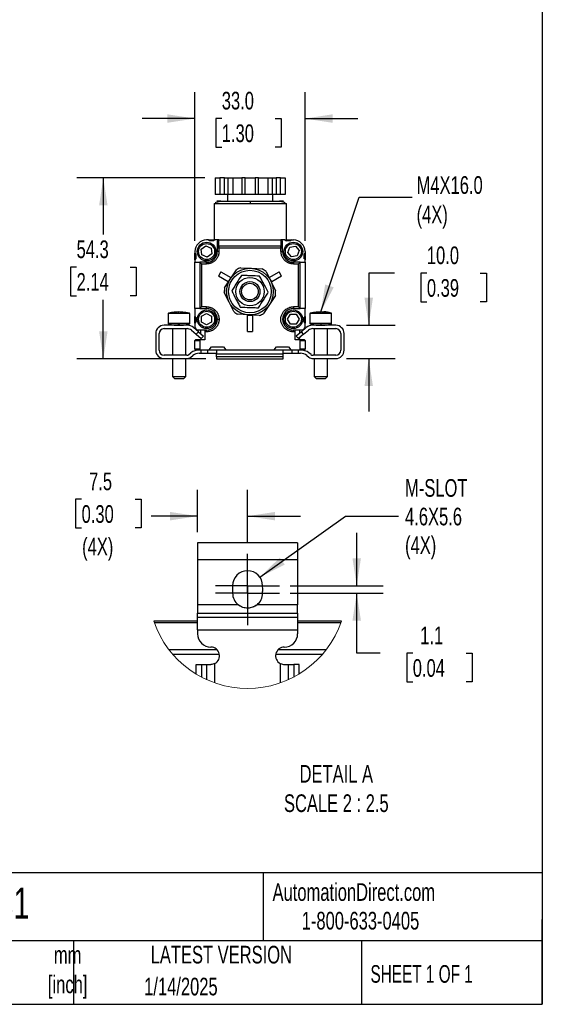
# Model space of a CAD drawing. Header units: millimetres. Extents: x 16 to 683, y 16 to 524.
# Tile 3 of 5: x 526 to 683, y 16 to 311. Entities that reach past the tile are written whole.
import ezdxf

# ---------------------------------------------------------------- set-up
doc = ezdxf.new("R2010")
doc.units = ezdxf.units.MM
doc.header["$LTSCALE"] = 2.5
doc.linetypes.add('CENTERX2', pattern=[20.32, 12.7, -2.54, 2.54, -2.54])
doc.layers.add('CENTER', color=40, linetype='CENTERX2')
doc.layers.add('DIMENSIONS', color=140, linetype='Continuous', lineweight=25)
doc.layers.add('TEXT', color=140, linetype='Continuous', lineweight=25)
doc.styles.add('SLDTEXTSTYLE0', font='TXT', dxfattribs={"width": 0.7})
doc.styles.add('SLDTEXTSTYLE1', font='TXT', dxfattribs={"width": 0.65})
doc.dimstyles.new('SLDDIMSTYLE0', dxfattribs={"dimtxt": 5.39502, "dimasz": 8.255, "dimexe": 0, "dimexo": 0.0625, "dimgap": 1.348755, "dimtad": 0, "dimtih": 1, "dimtoh": 1, "dimrnd": 1e-09, "dimzin": 12, "dimdsep": 46, "dimtxsty": 'SLDTEXTSTYLE0', "dimsah": 1, "dimcen": 0.09, "dimadec": 0, "dimazin": 3, "dimtfac": 1, "dimtofl": 0, "dimtmove": 0, "dimatfit": 3, "dimfxl": 0, "dimfrac": 2, "dimtolj": 1, "dimtzin": 12, "dimarcsym": 0})
doc.dimstyles.new('SLDDIMSTYLE3', dxfattribs={"dimtxt": 5.39502, "dimasz": 8.255, "dimexe": 0, "dimexo": 0.0625, "dimgap": 1.348755, "dimtad": 0, "dimtih": 1, "dimtoh": 1, "dimrnd": 1e-09, "dimzin": 4, "dimdsep": 46, "dimtxsty": 'SLDTEXTSTYLE0', "dimsah": 1, "dimcen": 0.09, "dimadec": 0, "dimazin": 1, "dimtfac": 1, "dimtmove": 0, "dimatfit": 0, "dimfxl": 0, "dimfrac": 2, "dimtolj": 1, "dimtzin": 12, "dimarcsym": 0})
doc.dimstyles.new('SLDDIMSTYLE4', dxfattribs={"dimtxt": 0.18, "dimasz": 8.255, "dimexe": 0, "dimexo": 0.0625, "dimgap": 0, "dimtad": 0, "dimtih": 1, "dimtoh": 1, "dimdec": 0, "dimrnd": 1e-09, "dimzin": 0, "dimdsep": 46, "dimtxsty": 'Standard', "dimsah": 1, "dimcen": 0.09, "dimadec": 0, "dimazin": 0, "dimtfac": 8.255, "dimtdec": 0, "dimtofl": 0, "dimtmove": 0, "dimatfit": 3, "dimfxl": 0, "dimfrac": 2, "dimtolj": 1, "dimtzin": 0, "dimarcsym": 0})
doc.dimstyles.new('SLDDIMSTYLE6', dxfattribs={"dimtxt": 5.39502, "dimasz": 8.255, "dimexe": 0, "dimexo": 0.0625, "dimgap": 1.348755, "dimtad": 0, "dimtih": 1, "dimtoh": 1, "dimlfac": 0.5, "dimrnd": 1e-09, "dimzin": 12, "dimdsep": 46, "dimtxsty": 'SLDTEXTSTYLE0', "dimsah": 1, "dimcen": 0.09, "dimadec": 0, "dimazin": 3, "dimtfac": 1, "dimtmove": 0, "dimatfit": 0, "dimfxl": 0, "dimfrac": 2, "dimtolj": 1, "dimtzin": 12, "dimarcsym": 0})
doc.dimstyles.new('SLDDIMSTYLE7', dxfattribs={"dimtxt": 5.39502, "dimasz": 8.255, "dimexe": 0, "dimexo": 0.0625, "dimgap": 1.348755, "dimtad": 0, "dimtih": 1, "dimtoh": 1, "dimlfac": 0.5, "dimrnd": 1e-09, "dimzin": 12, "dimdsep": 46, "dimtxsty": 'SLDTEXTSTYLE0', "dimsah": 1, "dimcen": 0, "dimadec": 0, "dimazin": 3, "dimtfac": 1, "dimtofl": 0, "dimtmove": 0, "dimatfit": 3, "dimfxl": 0, "dimfrac": 2, "dimtolj": 1, "dimtzin": 12, "dimarcsym": 0})

# ---------------------------------------------------------------- blocks, each defined once
blk = doc.blocks.new('_D_5')
at = {"layer": 'DIMENSIONS'}
for p, q in [((638.28, 235.07), (630.57, 235.07)), ((630.57, 235.07), (630.57, 219.47)), ((648.01, 235.07), (646.2, 235.07)), ((646.2, 235.07), (646.2, 226.5)), ((664.04, 235.07), (665.85, 235.07)), ((665.85, 235.07), (665.85, 226.5)), ((646.2, 226.5), (648.01, 226.5)), ((665.85, 226.5), (664.04, 226.5)), ((623.86, 219.47), (638.51, 219.47)), ((623.86, 209.47), (638.51, 209.47)), ((630.57, 209.47), (630.57, 193.6))]:
    blk.add_line(p, q, dxfattribs=at)
for points in [[(630.57, 219.47), (631.84, 227.73), (629.3, 227.73)], [(630.57, 209.47), (629.3, 201.22), (631.84, 201.22)]]:
    blk.add_solid(points, dxfattribs=at)
at = {"layer": 'DIMENSIONS', "char_height": 5.292, "attachment_point": 1, "style": 'SLDTEXTSTYLE0'}
for s, insert in [('10.0', (648.01, 243.1)), ('0.39', (648.01, 233.32))]:
    blk.add_mtext(s, dxfattribs=dict(at, insert=insert))
blk = doc.blocks.new('_D_6')
at = {"layer": 'DIMENSIONS'}
for p, q in [((578.47, 244.75), (578.47, 289.39)), ((611.47, 244.75), (611.47, 289.39)), ((578.47, 281.46), (562.59, 281.46)), ((586.51, 281.46), (584.7, 281.46)), ((584.7, 281.46), (584.7, 272.88)), ((602.54, 281.46), (604.35, 281.46)), ((604.35, 281.46), (604.35, 272.88)), ((611.47, 281.46), (627.34, 281.46)), ((584.7, 272.88), (586.51, 272.88)), ((604.35, 272.88), (602.54, 272.88))]:
    blk.add_line(p, q, dxfattribs=at)
for points in [[(578.47, 281.46), (570.21, 282.73), (570.21, 280.19)], [(611.47, 281.46), (619.72, 280.19), (619.72, 282.73)]]:
    blk.add_solid(points, dxfattribs=at)
at = {"layer": 'DIMENSIONS', "char_height": 5.292, "attachment_point": 1, "style": 'SLDTEXTSTYLE0'}
for s, insert in [('33.0', (586.51, 289.48)), ('1.30', (586.51, 279.7))]:
    blk.add_mtext(s, dxfattribs=dict(at, insert=insert))
blk = doc.blocks.new('_D_7')
at = {"layer": 'DIMENSIONS'}
for p, q in [((581.39, 263.67), (543.05, 263.67)), ((550.99, 263.67), (550.99, 246.66)), ((542.97, 236.88), (541.16, 236.88)), ((541.16, 236.88), (541.16, 228.31)), ((559, 236.88), (560.81, 236.88)), ((560.81, 236.88), (560.81, 228.31)), ((541.16, 228.31), (542.97, 228.31)), ((560.81, 228.31), (559, 228.31)), ((550.99, 209.4), (550.99, 227.1)), ((581.76, 209.4), (543.05, 209.4))]:
    blk.add_line(p, q, dxfattribs=at)
for points in [[(550.99, 263.67), (549.72, 255.41), (552.26, 255.41)], [(550.99, 209.4), (552.26, 217.66), (549.72, 217.66)]]:
    blk.add_solid(points, dxfattribs=at)
at = {"layer": 'DIMENSIONS', "char_height": 5.292, "attachment_point": 1, "style": 'SLDTEXTSTYLE0'}
for s, insert in [('54.3', (542.97, 244.91)), ('2.14', (542.97, 235.13))]:
    blk.add_mtext(s, dxfattribs=dict(at, insert=insert))
blk = doc.blocks.new('_D_17')
at = {"layer": 'DIMENSIONS'}
for p, q in [((626.97, 141.37), (626.97, 157.24)), ((607, 141.37), (634.91, 141.37)), ((607, 139.17), (634.91, 139.17)), ((626.97, 121.12), (626.97, 139.17)), ((634.05, 121.12), (626.97, 121.12)), ((643.78, 121.12), (641.97, 121.12)), ((641.97, 121.12), (641.97, 112.55)), ((659.81, 121.12), (661.62, 121.12)), ((661.62, 121.12), (661.62, 112.55)), ((641.97, 112.55), (643.78, 112.55)), ((661.62, 112.55), (659.81, 112.55))]:
    blk.add_line(p, q, dxfattribs=at)
for points in [[(626.97, 141.37), (628.24, 149.62), (625.7, 149.62)], [(626.97, 139.17), (625.7, 130.91), (628.24, 130.91)]]:
    blk.add_solid(points, dxfattribs=at)
at = {"layer": 'DIMENSIONS', "char_height": 5.292, "attachment_point": 1, "style": 'SLDTEXTSTYLE0'}
for s, insert in [('1.1', (646.02, 129.15)), ('0.04', (643.78, 119.37))]:
    blk.add_mtext(s, dxfattribs=dict(at, insert=insert))
blk = doc.blocks.new('_D_18')
at = {"layer": 'DIMENSIONS'}
for p, q in [((597.92, 143.98), (623.61, 162.24)), ((623.61, 162.24), (639.48, 162.24))]:
    blk.add_line(p, q, dxfattribs=at)
blk.add_solid([(597.92, 143.98), (605.38, 147.72), (603.91, 149.79)], dxfattribs=at)
at = {"layer": 'DIMENSIONS', "char_height": 5.292, "attachment_point": 1, "style": 'SLDTEXTSTYLE0'}
for s, insert in [('M-SLOT', (641.47, 173.35)), ('4.6X5.6', (641.47, 164.78)), ('(4X)', (641.47, 156.2))]:
    blk.add_mtext(s, dxfattribs=dict(at, insert=insert))
blk = doc.blocks.new('_D_19')
at = {"layer": 'DIMENSIONS'}
for p, q in [((579.25, 157.44), (579.25, 170.18)), ((594.25, 154.12), (594.25, 170.18)), ((544.48, 167.29), (542.67, 167.29)), ((542.67, 167.29), (542.67, 158.71)), ((560.51, 167.29), (562.32, 167.29)), ((562.32, 167.29), (562.32, 158.71)), ((579.25, 162.24), (565.34, 162.24)), ((594.25, 162.24), (610.12, 162.24)), ((542.67, 158.71), (544.48, 158.71)), ((562.32, 158.71), (560.51, 158.71))]:
    blk.add_line(p, q, dxfattribs=at)
for points in [[(579.25, 162.24), (570.99, 163.51), (570.99, 160.97)], [(594.25, 162.24), (602.5, 160.97), (602.5, 163.51)]]:
    blk.add_solid(points, dxfattribs=at)
at = {"layer": 'DIMENSIONS', "char_height": 5.292, "attachment_point": 1, "style": 'SLDTEXTSTYLE0'}
for s, insert in [('7.5', (546.72, 175.32)), ('0.30', (544.48, 165.53)), ('(4X)', (544.63, 155.75))]:
    blk.add_mtext(s, dxfattribs=dict(at, insert=insert))
blk = doc.blocks.new('SW_CENTERMARKSYMBOL_8')
at = {"layer": 'CENTER', "color": 0}
for p, q in [((0, 5.08), (0, 9.58)), ((0, 0), (0, 5.08)), ((-5.08, 0), (-9.58, 0)), ((0, 0), (-5.08, 0)), ((0, 0), (0, -5.08)), ((0, 0), (5.08, 0)), ((5.08, 0), (9.58, 0)), ((0, -5.08), (0, -9.58))]:
    blk.add_line(p, q, dxfattribs=at)
blk = doc.blocks.new('SW_CENTERMARKSYMBOL_9')
at = {"layer": 'CENTER', "color": 0}
for p, q in [((0, 5.08), (0, 9.58)), ((0, 0), (0, 5.08)), ((-5.08, 0), (-9.58, 0)), ((0, 0), (-5.08, 0)), ((0, 0), (0, -5.08)), ((0, 0), (5.08, 0)), ((5.08, 0), (9.58, 0)), ((0, -5.08), (0, -9.58))]:
    blk.add_line(p, q, dxfattribs=at)

msp = doc.modelspace()

# ---------------------------------------------------------------- linework, layer by layer
for p, q in [((584.563, 263.67), (584.563, 258.67)), ((584.563, 263.67), (585.934, 263.67)), ((585.934, 263.67), (585.934, 258.67)), ((587.3, 263.67), (585.934, 263.67)), ((587.3, 258.67), (587.3, 263.67)), ((587.3, 263.67), (588.434, 263.67)), ((588.434, 258.67), (588.434, 263.67)), ((588.434, 263.67), (589.805, 263.67)), ((589.805, 263.67), (589.805, 258.67)), ((589.805, 263.67), (592.547, 263.67)), ((592.547, 263.67), (592.547, 258.67)), ((593.547, 263.67), (592.547, 263.67)), ((593.547, 258.67), (593.547, 263.67)), ((593.547, 263.67), (596.547, 263.67)), ((596.547, 263.67), (596.547, 258.67)), ((597.547, 263.67), (596.547, 263.67)), ((597.547, 258.67), (597.547, 263.67)), ((597.547, 263.67), (600.29, 263.67)), ((600.29, 263.67), (600.29, 258.67)), ((600.29, 263.67), (601.661, 263.67)), ((601.661, 263.67), (601.661, 258.67)), ((601.661, 263.67), (602.795, 263.67)), ((602.795, 263.67), (602.795, 258.67)), ((604.161, 263.67), (602.795, 263.67)), ((604.161, 258.67), (604.161, 263.67)), ((604.161, 263.67), (605.532, 263.67)), ((605.532, 263.67), (605.532, 258.67)), ((585.934, 258.67), (584.563, 258.67)), ((587.3, 258.67), (585.934, 258.67)), ((588.434, 258.67), (587.3, 258.67)), ((588.247, 258.67), (588.247, 256.67)), ((589.805, 258.67), (588.434, 258.67)), ((592.547, 258.67), (589.805, 258.67)), ((593.547, 258.67), (592.547, 258.67)), ((596.547, 258.67), (593.547, 258.67)), ((597.547, 258.67), (596.547, 258.67)), ((600.29, 258.67), (597.547, 258.67)), ((601.661, 258.67), (600.29, 258.67)), ((602.795, 258.67), (601.661, 258.67)), ((601.847, 256.67), (601.847, 258.67)), ((604.161, 258.67), (602.795, 258.67)), ((605.532, 258.67), (604.161, 258.67)), ((584.299, 255.95), (584.197, 255.87)), ((584.197, 255.87), (584.197, 245.07)), ((595.047, 255.87), (584.197, 255.87)), ((605.897, 255.87), (595.047, 255.87)), ((605.897, 255.87), (605.806, 255.942)), ((605.897, 245.07), (605.897, 255.87)), ((582.467, 245.07), (581.967, 245.07)), ((582.867, 244.77), (582.467, 245.07)), ((582.467, 245.07), (584.467, 245.07)), ((584.467, 245.07), (584.067, 244.77)), ((585.667, 245.07), (584.467, 245.07)), ((585.667, 243.154), (585.667, 245.07)), ((585.667, 245.07), (604.267, 245.07)), ((604.267, 245.07), (604.267, 243.154)), ((605.467, 245.07), (604.267, 245.07)), ((605.467, 245.07), (605.867, 244.77)), ((605.467, 245.07), (607.467, 245.07)), ((607.467, 245.07), (607.067, 244.77)), ((607.467, 245.07), (607.967, 245.07)), ((580.359, 242.301), (581.757, 243.323)), ((580.546, 240.579), (580.359, 242.301)), ((581.757, 243.323), (583.342, 242.624)), ((584.128, 244.816), (582.806, 244.816)), ((584.067, 244.77), (582.867, 244.77)), ((583.342, 242.624), (583.529, 240.902)), ((585.167, 244.563), (585.167, 242.66)), ((585.167, 242.562), (585.167, 241.57)), ((585.667, 242.562), (585.167, 242.562)), ((585.667, 243.154), (585.667, 242.562)), ((604.267, 243.154), (585.667, 243.154)), ((585.667, 242.562), (585.667, 241.57)), ((604.267, 242.562), (585.667, 242.562)), ((604.267, 242.562), (604.267, 243.154)), ((604.267, 241.57), (604.267, 242.562)), ((604.767, 242.562), (604.267, 242.562)), ((604.767, 242.66), (604.767, 244.563)), ((604.767, 241.57), (604.767, 242.562)), ((607.128, 244.816), (605.806, 244.816)), ((607.067, 244.77), (605.867, 244.77)), ((606.287, 241.323), (606.907, 242.94)), ((606.907, 242.94), (608.617, 243.212)), ((608.617, 243.212), (609.708, 241.866)), ((578.467, 241.57), (578.467, 241.07)), ((578.467, 241.07), (578.767, 240.67)), ((578.467, 239.07), (578.467, 241.07)), ((578.767, 239.47), (578.467, 239.07)), ((578.721, 240.731), (578.721, 239.409)), ((578.767, 240.67), (578.767, 239.47)), ((582.131, 239.879), (580.546, 240.579)), ((583.529, 240.902), (582.131, 239.879)), ((585.667, 241.57), (585.167, 241.57)), ((604.267, 241.57), (604.767, 241.57)), ((607.377, 239.977), (606.287, 241.323)), ((609.088, 240.249), (607.377, 239.977)), ((609.708, 241.866), (609.088, 240.249)), ((611.167, 240.67), (611.467, 241.07)), ((611.167, 239.47), (611.167, 240.67)), ((611.167, 239.47), (611.467, 239.07)), ((611.213, 239.409), (611.213, 240.731)), ((611.467, 241.57), (611.467, 241.07)), ((611.467, 241.07), (611.467, 239.07)), ((578.467, 239.07), (578.467, 238.37)), ((578.467, 224.509), (578.467, 238.37)), ((578.467, 238.37), (579.905, 238.37)), ((581.967, 238.37), (579.905, 238.37)), ((579.912, 238.366), (580.408, 237.87)), ((579.912, 238.366), (579.912, 224.513)), ((580.408, 237.87), (580.408, 225.009)), ((580.408, 237.87), (581.967, 237.87)), ((581.967, 237.87), (581.967, 238.37)), ((592.173, 236.745), (595.376, 236.558)), ((595.376, 236.558), (598.578, 236.371)), ((607.967, 238.37), (607.967, 237.87)), ((610.03, 238.37), (607.967, 238.37)), ((607.967, 237.87), (609.526, 237.87)), ((609.526, 237.87), (610.022, 238.366)), ((609.526, 225.009), (609.526, 237.87)), ((610.022, 224.513), (610.022, 238.366)), ((610.03, 238.37), (611.467, 238.37)), ((611.467, 238.37), (611.467, 239.07)), ((611.467, 238.37), (611.467, 224.509)), ((586.249, 235.47), (585.499, 234.17)), ((588.444, 232.47), (585.499, 234.17)), ((586.249, 235.47), (589.194, 233.769)), ((587.356, 230.738), (589.12, 233.418)), ((589.194, 233.769), (588.444, 232.47)), ((589.12, 233.418), (590.883, 236.098)), ((599.784, 235.577), (601.223, 232.71)), ((600.74, 233.769), (603.685, 235.47)), ((601.49, 232.47), (600.74, 233.769)), ((604.435, 234.17), (601.49, 232.47)), ((604.435, 234.17), (603.685, 235.47)), ((601.223, 232.71), (602.662, 229.843)), ((588.711, 226.43), (587.272, 229.297)), ((602.578, 228.402), (600.814, 225.722)), ((579.905, 224.509), (578.467, 224.509)), ((578.467, 224.509), (578.467, 222.07)), ((579.905, 224.509), (581.967, 224.509)), ((580.408, 225.009), (579.912, 224.513)), ((581.967, 225.009), (580.408, 225.009)), ((581.967, 224.509), (581.967, 225.009)), ((590.15, 223.563), (588.711, 226.43)), ((600.814, 225.722), (599.051, 223.042)), ((609.526, 225.009), (607.967, 225.009)), ((607.967, 225.009), (607.967, 224.509)), ((607.967, 224.509), (610.03, 224.509)), ((610.022, 224.513), (609.526, 225.009)), ((611.467, 224.509), (610.03, 224.509)), ((611.467, 222.07), (611.467, 224.509)), ((570.437, 222.97), (570.437, 219.97)), ((570.438, 222.97), (570.437, 222.97)), ((573.462, 222.97), (570.438, 222.97)), ((576.918, 222.97), (573.462, 222.97)), ((576.937, 222.97), (576.889, 223.008)), ((576.937, 222.97), (576.918, 222.97)), ((576.937, 219.97), (576.937, 222.97)), ((578.467, 222.07), (578.767, 221.67)), ((578.467, 220.07), (578.467, 222.07)), ((578.721, 221.731), (578.721, 220.409)), ((578.767, 221.67), (578.767, 220.47)), ((580.447, 222.168), (581.946, 223.036)), ((580.448, 220.436), (580.447, 222.168)), ((581.946, 223.036), (583.447, 222.171)), ((583.447, 222.171), (583.448, 220.439)), ((594.558, 222.582), (591.356, 222.769)), ((594.217, 217.57), (594.217, 222.471)), ((594.217, 222.471), (595.717, 222.471)), ((597.761, 222.395), (594.558, 222.582)), ((595.717, 222.471), (595.717, 217.57)), ((606.235, 221.309), (607.101, 222.809)), ((607.101, 222.809), (608.833, 222.809)), ((608.833, 222.809), (609.699, 221.309)), ((611.167, 221.67), (611.467, 222.07)), ((611.167, 220.47), (611.167, 221.67)), ((611.213, 220.409), (611.213, 221.731)), ((611.467, 222.07), (611.467, 220.07)), ((612.937, 222.97), (612.937, 219.97)), ((616.187, 222.97), (612.937, 222.97)), ((619.436, 222.97), (616.187, 222.97)), ((617.738, 223.47), (617.143, 223.47)), ((619.437, 219.97), (619.437, 222.97)), ((576.095, 219.47), (569.187, 219.47)), ((569.187, 218.47), (576.095, 218.47)), ((570.438, 219.97), (570.437, 219.97)), ((573.462, 219.97), (570.438, 219.97)), ((571.687, 218.47), (571.687, 210.47)), ((576.918, 219.97), (573.462, 219.97)), ((573.687, 219.47), (574.152, 219.49)), ((575.687, 210.47), (575.687, 218.47)), ((576.889, 219.932), (576.937, 219.97)), ((576.937, 219.97), (576.918, 219.97)), ((579.485, 217.542), (578.023, 218.768)), ((578.767, 220.47), (578.467, 220.07)), ((578.467, 220.07), (578.467, 219.07)), ((581.949, 219.572), (580.448, 220.436)), ((583.448, 220.439), (581.949, 219.572)), ((607.101, 219.809), (606.235, 221.309)), ((608.833, 219.809), (607.101, 219.809)), ((609.699, 221.309), (608.833, 219.809)), ((611.85, 218.768), (610.389, 217.542)), ((611.467, 220.07), (611.167, 220.47)), ((611.467, 219.07), (611.467, 220.07)), ((616.187, 219.97), (612.937, 219.97)), ((620.687, 219.47), (613.779, 219.47)), ((613.779, 218.47), (620.687, 218.47)), ((614.187, 218.47), (614.187, 210.47)), ((619.436, 219.97), (616.187, 219.97)), ((618.187, 210.47), (618.187, 218.47)), ((566.687, 216.97), (566.687, 211.97)), ((567.687, 211.97), (567.687, 216.97)), ((577.38, 218.002), (578.842, 216.776)), ((579.485, 217.542), (578.842, 216.776)), ((578.842, 216.776), (580.374, 215.49)), ((579.467, 218.07), (581.467, 218.07)), ((579.485, 217.542), (581.017, 216.256)), ((580.247, 216.902), (580.247, 218.07)), ((580.247, 215.57), (580.247, 215.597)), ((580.374, 215.49), (581.017, 216.256)), ((581.467, 218.07), (581.467, 218.031)), ((581.467, 218.031), (581.467, 217.531)), ((581.967, 218.031), (581.467, 218.031)), ((581.467, 217.531), (581.467, 215.07)), ((581.967, 217.531), (581.467, 217.531)), ((581.967, 217.531), (581.967, 218.031)), ((594.217, 217.57), (595.717, 217.57)), ((607.967, 217.531), (607.967, 218.031)), ((608.467, 218.031), (607.967, 218.031)), ((608.467, 217.531), (607.967, 217.531)), ((608.467, 218.07), (610.467, 218.07)), ((608.467, 218.031), (608.467, 218.07)), ((608.467, 217.531), (608.467, 218.031)), ((608.467, 215.07), (608.467, 217.531)), ((610.389, 217.542), (608.857, 216.256)), ((609.499, 215.49), (608.857, 216.256)), ((611.031, 216.776), (609.499, 215.49)), ((609.847, 218.07), (609.847, 217.087)), ((609.847, 215.782), (609.847, 215.57)), ((611.031, 216.776), (610.389, 217.542)), ((611.031, 216.776), (612.493, 218.002)), ((622.187, 216.97), (622.187, 211.97)), ((623.187, 211.97), (623.187, 216.97)), ((578.467, 212.27), (578.467, 214.87)), ((578.467, 214.87), (579.967, 214.87)), ((580.169, 215.07), (578.667, 215.07)), ((579.967, 214.87), (579.967, 212.27)), ((581.467, 215.07), (580.169, 215.07)), ((582.717, 212.07), (583.392, 212.97)), ((583.392, 212.97), (587.042, 212.97)), ((587.042, 212.97), (587.717, 212.07)), ((602.217, 212.07), (602.892, 212.97)), ((602.892, 212.97), (606.542, 212.97)), ((606.542, 212.97), (607.217, 212.07)), ((609.765, 215.07), (608.467, 215.07)), ((611.267, 215.07), (609.765, 215.07)), ((609.967, 212.27), (609.967, 214.87)), ((609.967, 214.87), (611.467, 214.87)), ((611.467, 214.87), (611.467, 212.27)), ((575.985, 210.47), (569.187, 210.47)), ((576.61, 210.689), (577.24, 211.193)), ((577.235, 209.908), (577.865, 210.413)), ((579.967, 212.27), (578.467, 212.27)), ((578.667, 212.07), (580.169, 212.07)), ((579.739, 211.07), (580.337, 211.07)), ((580.169, 212.07), (582.717, 212.07)), ((580.337, 211.07), (580.337, 212.07)), ((580.337, 211.07), (582.337, 211.07)), ((582.337, 211.07), (582.337, 212.07)), ((582.337, 211.07), (584.79, 211.07)), ((582.717, 212.07), (584.624, 212.07)), ((584.624, 212.07), (587.717, 212.07)), ((584.937, 211.948), (584.937, 210.899)), ((584.937, 210.013), (584.937, 210.899)), ((584.937, 210.899), (604.937, 210.899)), ((584.937, 210.013), (584.937, 209.403)), ((604.937, 210.013), (584.937, 210.013)), ((587.717, 212.07), (602.217, 212.07)), ((602.217, 212.07), (605.25, 212.07)), ((604.937, 210.899), (604.937, 211.948)), ((604.937, 210.013), (604.937, 210.899)), ((604.937, 209.403), (604.937, 210.013)), ((605.084, 211.07), (607.537, 211.07)), ((605.25, 212.07), (607.217, 212.07)), ((607.217, 212.07), (609.765, 212.07)), ((607.537, 212.07), (607.537, 211.07)), ((607.537, 211.07), (609.537, 211.07)), ((609.537, 211.07), (609.537, 212.07)), ((609.537, 211.07), (610.134, 211.07)), ((609.765, 212.07), (611.267, 212.07)), ((611.467, 212.27), (609.967, 212.27)), ((612.009, 210.413), (612.639, 209.908)), ((613.264, 210.689), (612.633, 211.193)), ((620.687, 210.47), (613.888, 210.47)), ((569.187, 209.47), (575.985, 209.47)), ((571.687, 209.47), (571.687, 204.07)), ((575.687, 204.07), (575.687, 209.47)), ((584.937, 209.403), (604.937, 209.403)), ((613.888, 209.47), (620.687, 209.47)), ((614.187, 209.47), (614.187, 204.07)), ((618.187, 204.07), (618.187, 209.47)), ((571.687, 204.07), (572.287, 203.47)), ((571.687, 204.07), (573.548, 204.07)), ((573.548, 204.07), (575.687, 204.07)), ((575.087, 203.47), (575.687, 204.07)), ((614.187, 204.07), (614.787, 203.47)), ((614.187, 204.07), (616.187, 204.07)), ((616.187, 204.07), (618.187, 204.07)), ((617.587, 203.47), (618.187, 204.07)), ((572.287, 203.47), (573.59, 203.47)), ((573.59, 203.47), (575.087, 203.47)), ((614.787, 203.47), (616.187, 203.47)), ((616.187, 203.47), (617.587, 203.47)), ((609.249, 154.268), (579.249, 154.268)), ((579.249, 154.268), (579.249, 149.268)), ((609.249, 154.268), (609.249, 149.268)), ((579.249, 149.268), (609.249, 149.268)), ((579.249, 149.268), (579.249, 135.671)), ((609.249, 149.268), (609.249, 135.671)), ((589.749, 141.368), (589.749, 141.029)), ((589.749, 139.508), (589.749, 139.168)), ((598.749, 141.029), (598.749, 141.368)), ((598.749, 139.168), (598.749, 139.508)), ((591.417, 135.671), (579.249, 135.671)), ((579.249, 135.671), (579.249, 133.173)), ((579.249, 133.173), (609.249, 133.173)), ((579.249, 131.912), (579.249, 133.173)), ((592.003, 135.248), (591.203, 135.715)), ((609.249, 135.671), (597.081, 135.671)), ((609.249, 133.173), (609.249, 135.671)), ((609.249, 133.173), (609.249, 131.912)), ((579.249, 130.708), (566.137, 130.708)), ((566.276, 130.308), (579.249, 130.308)), ((579.249, 131.912), (609.249, 131.912)), ((579.249, 128.164), (579.249, 131.912)), ((609.249, 131.912), (609.249, 128.164)), ((622.362, 130.708), (609.249, 130.708)), ((609.249, 130.308), (622.223, 130.308)), ((579.249, 128.164), (609.249, 128.164)), ((579.249, 128.164), (579.249, 126.968)), ((609.249, 128.164), (609.249, 126.968)), ((585.087, 122.208), (570.679, 122.208)), ((617.819, 122.208), (603.412, 122.208)), ((571.778, 120.858), (585.803, 120.858)), ((602.696, 120.858), (616.72, 120.858)), ((578.822, 114.896), (578.822, 117.768)), ((578.822, 117.768), (580.408, 117.768)), ((580.408, 117.768), (580.408, 113.998)), ((580.408, 117.768), (582.072, 117.768)), ((582.072, 113.186), (582.072, 117.768)), ((582.072, 117.768), (583.249, 117.768)), ((584.45, 112.238), (584.45, 118.062)), ((604.049, 118.062), (604.049, 112.238)), ((605.249, 117.768), (606.427, 117.768)), ((606.427, 117.768), (606.427, 113.186)), ((606.427, 117.768), (608.091, 117.768)), ((608.091, 117.768), (608.091, 113.998)), ((609.676, 117.768), (608.091, 117.768)), ((609.676, 114.896), (609.676, 117.768))]:
    msp.add_line(p, q)
for centre, radius in [((581.967, 241.57), 2.8), ((581.967, 241.57), 2.4), ((607.967, 241.57), 2.8), ((607.967, 241.57), 2.4), ((594.967, 229.57), 7), ((594.967, 229.57), 6.4), ((594.967, 229.57), 4.25), ((594.967, 229.57), 3), ((594.967, 229.57), 2.5), ((581.967, 221.27), 2.8), ((581.967, 221.27), 2.4), ((607.967, 221.27), 2.8), ((607.967, 221.27), 2.4)]:
    msp.add_circle(centre, radius)
for centre, radius, start, end in [((581.967, 241.57), 3.5, 90, 180), ((607.967, 241.57), 3.5, 360, 90), ((585.664, 242.657), 0.497, 89.61024, 179.60486), ((604.27, 242.657), 0.497, 0.39514, 90.38976), ((581.967, 241.57), 3.2, 270, 360), ((607.967, 241.57), 3.2, 180, 270), ((594.967, 229.57), 7.7, 111.27246, 122.03251), ((594.967, 229.57), 7.7, 51.27246, 62.03251), ((594.967, 229.57), 7.7, 171.27246, 182.03251), ((594.967, 229.57), 7.7, 351.27246, 2.03251), ((581.967, 221.27), 3.239, 360, 90), ((607.967, 221.27), 3.239, 90, 270), ((594.967, 229.57), 7.7, 231.27246, 242.03251), ((594.967, 229.57), 7.7, 291.27246, 302.03251), ((569.187, 216.97), 2.5, 90, 180), ((569.187, 216.97), 1.5, 90, 180), ((576.095, 216.47), 3, 50, 90), ((576.095, 216.47), 2, 50, 90), ((579.467, 219.07), 1, 180, 270), ((581.967, 221.27), 3.239, 270, 360), ((610.467, 219.07), 1, 270, 360), ((613.779, 216.47), 3, 90, 130), ((613.779, 216.47), 2, 90, 130), ((620.687, 216.97), 2.5, 360, 90), ((620.687, 216.97), 1.5, 0, 90), ((582.247, 215.57), 2, 180, 194.47672), ((607.847, 215.57), 2, 345.4811, 0), ((578.667, 214.87), 0.2, 90, 180), ((611.267, 214.87), 0.2, 0, 90), ((569.187, 211.97), 2.5, 180, 270), ((569.187, 211.97), 1.5, 180, 270), ((575.985, 211.47), 1, 270, 308.65981), ((575.985, 211.47), 2, 270, 308.65981), ((579.739, 208.07), 4, 90, 128.65981), ((579.739, 208.07), 3, 90, 128.65981), ((578.667, 212.27), 0.2, 180, 270), ((610.134, 208.07), 4, 51.34019, 90), ((610.134, 208.07), 3, 51.34019, 90), ((611.267, 212.27), 0.2, 270, 360), ((613.888, 211.47), 2, 231.34019, 270), ((613.888, 211.47), 1, 231.34019, 270), ((620.687, 211.97), 1.5, 270, 360), ((620.687, 211.97), 2.5, 270, 0), ((594.249, 141.368), 4.5, 0.00005, 179.99995), ((594.249, 140.268), 4.564, 170.40579, 189.59421), ((594.249, 139.168), 4.5, 180.00046, 230.99295), ((594.249, 139.168), 4.5, 309.00491, 0.00009), ((594.249, 140.268), 4.564, 350.40579, 9.59421), ((583.249, 126.968), 4, 180.00036, 269.99974), ((605.249, 126.968), 4, 269.9988, 0.00109), ((583.249, 120.368), 2.6, 297.49592, 89.99988), ((605.249, 120.368), 2.6, 89.9998, 242.5057)]:
    msp.add_arc(centre, radius, start, end)
at = {"color": 7, "linetype": 'Continuous', "lineweight": 18}
msp.add_arc((594.249, 140.268), 29.694, 198.78201, 341.21799, dxfattribs=at)
for centre, major_axis, ratio, start_param, end_param in [((585.667, 244.563), (0, -0.507), 0.9863939, 3.1415927, 4.712389), ((604.267, 244.563), (0, 0.507), 0.9863939, 4.712389, 6.2831853), ((579.905, 237.87), (0, 0.5), 0.125, 6.1588303, 6.2831853), ((610.03, 237.87), (0, 0.5), 0.125, 0, 0.124355), ((579.905, 225.009), (0, 0.5), 0.125, 3.1415927, 3.2659476), ((610.03, 225.009), (0, 0.5), 0.125, 3.0172377, 3.1415927), ((580.169, 214.87), (-0.202, 0), 0.9922779, 4.712389, 6.2831853), ((609.765, 214.87), (-0.202, 0), 0.9922779, 3.1415927, 4.712389), ((580.169, 212.27), (0.202, 0), 0.9922779, 3.1415927, 4.712389), ((609.765, 212.27), (-0.202, 0), 0.9922779, 1.5707963, 3.1415927)]:
    msp.add_ellipse(centre, major_axis=major_axis, ratio=ratio, start_param=start_param, end_param=end_param)
for points, knots in [([(585.938, 256.631), (585.942, 256.629), (585.947, 256.626), (585.947, 256.619), (585.943, 256.613), (585.937, 256.608), (585.929, 256.604), (585.921, 256.599), (585.907, 256.593), (585.88, 256.582), (585.793, 256.554), (585.643, 256.514), (585.348, 256.436), (584.98, 256.328), (584.643, 256.229), (584.583, 256.176), (584.574, 256.167)], [0, 0, 0, 0, 0.0216281, 0.0310631, 0.038601, 0.0446484, 0.0473329, 0.0499342, 0.0553498, 0.0617624, 0.0792436, 0.1552536, 0.2775052, 0.559306, 0.929001, 1, 1, 1, 1]), ([(586.259, 256.67), (585.875, 256.67), (584.992, 256.67), (584.883, 256.67), (585.789, 256.67), (587.723, 256.67), (589.639, 256.67), (590.597, 256.67)], [0, 0, 0, 0, 0.1613706, 0.3710279, 0.5806853, 0.7903426, 1, 1, 1, 1]), ([(590.597, 256.67), (590.684, 256.67), (590.857, 256.67), (591.12, 256.67), (591.387, 256.67), (591.747, 256.67), (592.204, 256.67), (592.761, 256.67), (593.326, 256.67), (593.897, 256.67), (594.471, 256.67), (594.855, 256.67), (595.047, 256.67)], [0, 0, 0, 0, 0.0625081, 0.1249797, 0.1874663, 0.2500192, 0.3749562, 0.5000127, 0.6249498, 0.7500063, 0.8749733, 1, 1, 1, 1]), ([(595.047, 256.67), (595.047, 256.67), (595.047, 256.653), (595.047, 256.575), (595.047, 256.514), (595.047, 256.358), (595.047, 256.263), (595.047, 256.066), (595.047, 255.964), (595.047, 255.87)], [0, 0, 0, 0, 0.25, 0.25, 0.5, 0.5, 0.75, 0.75, 1, 1, 1, 1]), ([(595.047, 256.67), (596.171, 256.67), (598.417, 256.67), (601.413, 256.67), (603.693, 256.67), (605.035, 256.67), (605.173, 256.67), (604.707, 256.67), (603.957, 256.67), (603.864, 256.67)], [0, 0, 0, 0, 0.1628442, 0.3256885, 0.4885327, 0.651377, 0.8142212, 0.9770654, 1, 1, 1, 1]), ([(605.532, 256.159), (605.519, 256.17), (605.459, 256.225), (605.117, 256.327), (604.719, 256.446), (604.424, 256.519), (604.258, 256.568), (604.215, 256.582), (604.187, 256.593), (604.174, 256.599), (604.165, 256.604), (604.158, 256.608), (604.151, 256.613), (604.148, 256.618), (604.148, 256.62), (604.148, 256.621)], [0, 0, 0, 0, 0.0951471, 0.4656456, 0.7480589, 0.9217835, 0.9466356, 0.9641548, 0.9705812, 0.9760086, 0.9786156, 0.9813059, 0.9873665, 0.9949208, 1, 1, 1, 1]), ([(585.167, 242.66), (585.167, 242.657), (585.167, 242.645), (585.167, 242.608), (585.167, 242.583), (585.167, 242.562)], [0, 0, 0, 0, 0.5, 0.5, 1, 1, 1, 1]), ([(604.767, 242.562), (604.767, 242.583), (604.767, 242.608), (604.767, 242.645), (604.767, 242.657), (604.767, 242.66)], [0, 0, 0, 0, 0.5, 0.5, 1, 1, 1, 1]), ([(585.667, 241.57), (585.666, 241.503), (585.664, 241.37), (585.648, 241.171), (585.621, 240.974), (585.584, 240.779), (585.536, 240.587), (585.478, 240.396), (585.389, 240.153), (585.258, 239.865), (585.068, 239.54), (584.844, 239.233), (584.588, 238.949), (584.304, 238.693), (583.998, 238.469), (583.672, 238.279), (583.339, 238.127), (583, 238.011), (582.662, 237.93), (582.316, 237.879), (582.084, 237.873), (581.967, 237.87)], [0, 0, 0, 0, 0.034521, 0.0687986, 0.1029323, 0.1370227, 0.1711708, 0.2054771, 0.2400408, 0.3042642, 0.3686659, 0.4342545, 0.5000278, 0.5656151, 0.6313898, 0.6956092, 0.7600149, 0.8202466, 0.879961, 0.9396987, 1, 1, 1, 1]), ([(607.967, 237.87), (607.9, 237.871), (607.767, 237.873), (607.568, 237.89), (607.371, 237.916), (607.176, 237.953), (606.984, 238.001), (606.793, 238.059), (606.55, 238.148), (606.262, 238.279), (605.937, 238.469), (605.63, 238.693), (605.346, 238.949), (605.09, 239.233), (604.866, 239.539), (604.676, 239.865), (604.524, 240.198), (604.408, 240.537), (604.327, 240.875), (604.276, 241.221), (604.27, 241.453), (604.267, 241.57)], [0, 0, 0, 0, 0.034521, 0.0687986, 0.1029323, 0.1370227, 0.1711708, 0.2054771, 0.2400408, 0.3042642, 0.3686659, 0.4342545, 0.5000278, 0.5656151, 0.6313898, 0.6956092, 0.7600149, 0.8202466, 0.879961, 0.9396987, 1, 1, 1, 1]), ([(592.385, 234.409), (591.912, 233.649), (591.431, 232.878), (590.815, 231.888), (590.691, 231.689), (590.446, 231.296), (590.324, 231.101), (589.961, 230.518), (589.722, 230.134), (589.485, 229.754)], [0, 0, 0, 0, 0.5, 0.5, 0.625, 0.625, 0.75, 0.75, 1, 1, 1, 1]), ([(597.867, 234.225), (596.972, 234.255), (596.064, 234.286), (594.899, 234.325), (594.664, 234.333), (594.201, 234.348), (593.971, 234.356), (593.285, 234.379), (592.834, 234.394), (592.385, 234.409)], [0, 0, 0, 0, 0.5, 0.5, 0.625, 0.625, 0.75, 0.75, 1, 1, 1, 1]), ([(600.449, 229.386), (600.027, 230.176), (599.599, 230.978), (599.051, 232.007), (598.94, 232.213), (598.722, 232.622), (598.614, 232.825), (598.291, 233.431), (598.078, 233.83), (597.867, 234.225)], [0, 0, 0, 0, 0.5, 0.5, 0.625, 0.625, 0.75, 0.75, 1, 1, 1, 1]), ([(589.485, 229.754), (589.907, 228.964), (590.335, 228.162), (590.883, 227.133), (590.994, 226.927), (591.212, 226.518), (591.32, 226.315), (591.643, 225.709), (591.856, 225.31), (592.067, 224.915)], [0, 0, 0, 0, 0.5, 0.5, 0.625, 0.625, 0.75, 0.75, 1, 1, 1, 1]), ([(597.549, 224.731), (598.022, 225.491), (598.503, 226.262), (599.119, 227.252), (599.243, 227.451), (599.488, 227.844), (599.61, 228.039), (599.973, 228.622), (600.212, 229.006), (600.449, 229.386)], [0, 0, 0, 0, 0.5, 0.5, 0.625, 0.625, 0.75, 0.75, 1, 1, 1, 1]), ([(581.967, 225.009), (582.035, 225.008), (582.169, 225.006), (582.37, 224.989), (582.569, 224.962), (582.766, 224.925), (582.961, 224.877), (583.154, 224.818), (583.398, 224.728), (583.69, 224.596), (584.018, 224.404), (584.329, 224.177), (584.615, 223.919), (584.874, 223.632), (585.1, 223.322), (585.292, 222.993), (585.446, 222.656), (585.563, 222.314), (585.645, 221.972), (585.697, 221.623), (585.703, 221.388), (585.706, 221.27)], [0, 0, 0, 0, 0.0345212, 0.068799, 0.1029328, 0.1370231, 0.1711712, 0.2054773, 0.2400408, 0.3042652, 0.3686659, 0.4342555, 0.5000279, 0.5656161, 0.6313898, 0.6956101, 0.7600149, 0.820247, 0.8799615, 0.9396991, 1, 1, 1, 1]), ([(592.067, 224.915), (592.962, 224.885), (593.87, 224.854), (595.036, 224.815), (595.27, 224.807), (595.733, 224.792), (595.963, 224.784), (596.649, 224.761), (597.1, 224.746), (597.549, 224.731)], [0, 0, 0, 0, 0.5, 0.5, 0.625, 0.625, 0.75, 0.75, 1, 1, 1, 1]), ([(607.967, 217.531), (607.908, 217.532), (607.79, 217.534), (607.614, 217.546), (607.438, 217.567), (607.264, 217.596), (607.091, 217.634), (606.761, 217.722), (606.286, 217.907), (605.68, 218.282), (605.113, 218.809), (604.63, 219.509), (604.305, 220.349), (604.189, 221.27), (604.305, 222.191), (604.63, 223.031), (605.113, 223.731), (605.68, 224.257), (606.285, 224.633), (606.815, 224.84), (607.263, 224.947), (607.613, 224.999), (607.849, 225.006), (607.967, 225.009)], [0, 0, 0, 0, 0.01512583, 0.03018809, 0.04522058, 0.06025727, 0.07533214, 0.09047889, 0.14771065, 0.20502147, 0.2717772, 0.34418395, 0.42091723, 0.50001209, 0.57910695, 0.65584024, 0.72824699, 0.79500271, 0.85222489, 0.90954535, 0.93972072, 0.96978139, 1, 1, 1, 1]), ([(573.497, 223.47), (573.23, 223.462), (572.799, 223.45), (572.197, 223.387), (571.691, 223.322), (571.2, 223.241), (570.787, 223.151), (570.494, 223.058), (570.456, 223), (570.437, 222.97)], [0, 0, 0, 0, 0.1687676, 0.2734998, 0.3930678, 0.5275407, 0.6756592, 0.8345856, 1, 1, 1, 1]), ([(573.494, 223.462), (573.284, 223.455), (572.903, 223.444), (572.332, 223.387), (571.791, 223.322), (571.262, 223.241), (570.815, 223.152), (570.499, 223.059), (570.458, 223), (570.437, 222.97)], [0, 0, 0, 0, 0.1335805, 0.2425781, 0.3674032, 0.5080263, 0.6628673, 0.828532, 1, 1, 1, 1]), ([(573.497, 223.47), (573.492, 223.47), (573.488, 223.459), (573.48, 223.411), (573.475, 223.372), (573.469, 223.275), (573.466, 223.216), (573.463, 223.093), (573.462, 223.029), (573.462, 222.97)], [0, 0, 0, 0, 0.25, 0.25, 0.5, 0.5, 0.75, 0.75, 1, 1, 1, 1]), ([(576.889, 223.008), (576.873, 223.025), (576.832, 223.072), (576.526, 223.152), (576.048, 223.241), (575.48, 223.322), (574.905, 223.387), (574.237, 223.449), (573.778, 223.462), (573.497, 223.47)], [0, 0, 0, 0, 0.1027955, 0.2736605, 0.4339143, 0.5795663, 0.7086729, 0.821076, 1, 1, 1, 1]), ([(616.187, 223.47), (615.912, 223.462), (615.466, 223.449), (614.832, 223.387), (614.291, 223.322), (613.762, 223.241), (613.315, 223.152), (612.999, 223.059), (612.958, 223), (612.937, 222.97)], [0, 0, 0, 0, 0.1676905, 0.2723969, 0.3923078, 0.5273948, 0.6761399, 0.8352825, 1, 1, 1, 1]), ([(616.187, 223.432), (615.988, 223.418), (615.544, 223.387), (614.83, 223.321), (614.094, 223.242), (613.462, 223.153), (613.022, 223.061), (612.965, 223), (612.937, 222.97)], [0, 0, 0, 0, 0.1201809, 0.268351, 0.4359545, 0.6188448, 0.8098358, 1, 1, 1, 1]), ([(619.437, 222.97), (619.416, 223), (619.375, 223.059), (619.058, 223.152), (618.611, 223.241), (618.083, 223.322), (617.542, 223.387), (616.907, 223.449), (616.461, 223.462), (616.187, 223.47)], [0, 0, 0, 0, 0.1647175, 0.3238601, 0.4726052, 0.6076922, 0.7276031, 0.8323095, 1, 1, 1, 1]), ([(616.187, 223.47), (616.187, 223.47), (616.187, 223.459), (616.187, 223.411), (616.187, 223.372), (616.187, 223.275), (616.187, 223.216), (616.187, 223.093), (616.187, 223.029), (616.187, 222.97)], [0, 0, 0, 0, 0.25, 0.25, 0.5, 0.5, 0.75, 0.75, 1, 1, 1, 1]), ([(619.437, 222.97), (619.423, 223), (619.398, 223.058), (619.197, 223.151), (618.91, 223.241), (618.483, 223.343), (618.081, 223.397), (617.833, 223.43)], [0, 0, 0, 0, 0.2036724, 0.39627972, 0.57476953, 0.7373232, 1, 1, 1, 1]), ([(570.437, 219.97), (570.456, 219.94), (570.494, 219.882), (570.787, 219.789), (571.2, 219.699), (571.691, 219.618), (572.197, 219.553), (572.799, 219.49), (573.23, 219.478), (573.497, 219.47)], [0, 0, 0, 0, 0.1654144, 0.3243408, 0.4724593, 0.6069322, 0.7265002, 0.8312324, 1, 1, 1, 1]), ([(570.437, 219.97), (570.458, 219.94), (570.499, 219.881), (570.815, 219.788), (571.262, 219.699), (571.791, 219.618), (572.332, 219.553), (572.966, 219.491), (573.412, 219.478), (573.687, 219.47)], [0, 0, 0, 0, 0.1647175, 0.3238601, 0.4726052, 0.6076922, 0.7276031, 0.8323095, 1, 1, 1, 1]), ([(573.462, 219.97), (573.462, 219.911), (573.463, 219.848), (573.466, 219.724), (573.469, 219.665), (573.475, 219.568), (573.48, 219.529), (573.488, 219.481), (573.492, 219.47), (573.497, 219.47)], [0, 0, 0, 0, 0.25, 0.25, 0.5, 0.5, 0.75, 0.75, 1, 1, 1, 1]), ([(573.497, 219.47), (573.778, 219.478), (574.237, 219.491), (574.905, 219.553), (575.48, 219.618), (576.048, 219.699), (576.526, 219.788), (576.832, 219.868), (576.873, 219.915), (576.889, 219.932)], [0, 0, 0, 0, 0.178924, 0.2913271, 0.4204337, 0.5660857, 0.7263395, 0.8972045, 1, 1, 1, 1]), ([(573.687, 219.97), (573.687, 219.911), (573.687, 219.848), (573.687, 219.724), (573.687, 219.665), (573.687, 219.568), (573.687, 219.529), (573.687, 219.481), (573.687, 219.47), (573.687, 219.47)], [0, 0, 0, 0, 0.25, 0.25, 0.5, 0.5, 0.75, 0.75, 1, 1, 1, 1]), ([(574.308, 219.497), (574.375, 219.499), (574.613, 219.508), (575.04, 219.554), (575.537, 219.611), (575.814, 219.656), (575.94, 219.676)], [0, 0, 0, 0, 0.1115805, 0.397684, 0.7253325, 1, 1, 1, 1]), ([(585.706, 221.27), (585.705, 221.202), (585.703, 221.068), (585.686, 220.867), (585.659, 220.668), (585.622, 220.471), (585.574, 220.276), (585.515, 220.083), (585.425, 219.839), (585.293, 219.547), (585.101, 219.219), (584.874, 218.909), (584.616, 218.622), (584.329, 218.363), (584.019, 218.137), (583.69, 217.945), (583.353, 217.791), (583.011, 217.674), (582.669, 217.592), (582.32, 217.54), (582.085, 217.534), (581.967, 217.531)], [0, 0, 0, 0, 0.0345212, 0.068799, 0.1029328, 0.1370231, 0.1711712, 0.2054774, 0.2400408, 0.3042652, 0.3686659, 0.4342555, 0.5000279, 0.5656161, 0.6313898, 0.6956101, 0.7600149, 0.820247, 0.8799615, 0.9396991, 1, 1, 1, 1]), ([(585.206, 221.27), (585.206, 221.27), (585.217, 221.27), (585.265, 221.27), (585.303, 221.27), (585.401, 221.27), (585.46, 221.27), (585.583, 221.27), (585.647, 221.27), (585.706, 221.27)], [0, 0, 0, 0, 0.25, 0.25, 0.5, 0.5, 0.75, 0.75, 1, 1, 1, 1]), ([(612.937, 219.97), (612.958, 219.94), (612.999, 219.881), (613.315, 219.788), (613.762, 219.699), (614.291, 219.618), (614.832, 219.553), (615.466, 219.491), (615.912, 219.478), (616.187, 219.47)], [0, 0, 0, 0, 0.1647175, 0.3238601, 0.4726052, 0.6076922, 0.7276031, 0.8323095, 1, 1, 1, 1]), ([(613.017, 219.92), (613.033, 219.906), (613.084, 219.862), (613.469, 219.787), (614.093, 219.699), (614.831, 219.619), (615.555, 219.552), (616.194, 219.506), (616.668, 219.478), (616.906, 219.474), (616.987, 219.473)], [0, 0, 0, 0, 0.0794357, 0.2586364, 0.4302365, 0.5874934, 0.7265167, 0.8462729, 0.9477907, 1, 1, 1, 1]), ([(616.187, 219.47), (616.461, 219.478), (616.907, 219.491), (617.542, 219.553), (618.083, 219.618), (618.611, 219.699), (619.058, 219.788), (619.375, 219.881), (619.416, 219.94), (619.437, 219.97)], [0, 0, 0, 0, 0.1676905, 0.2723969, 0.3923078, 0.5273948, 0.6761399, 0.8352825, 1, 1, 1, 1]), ([(616.187, 219.97), (616.187, 219.911), (616.187, 219.848), (616.187, 219.724), (616.187, 219.665), (616.187, 219.568), (616.187, 219.529), (616.187, 219.481), (616.187, 219.47), (616.187, 219.47)], [0, 0, 0, 0, 0.25, 0.25, 0.5, 0.5, 0.75, 0.75, 1, 1, 1, 1]), ([(617.833, 219.51), (618.081, 219.543), (618.483, 219.597), (618.91, 219.699), (619.197, 219.789), (619.398, 219.882), (619.423, 219.94), (619.437, 219.97)], [0, 0, 0, 0, 0.2626768, 0.4252305, 0.6037203, 0.7963276, 1, 1, 1, 1]), ([(584.624, 212.07), (584.726, 212.07), (584.804, 212.063), (584.911, 212.024), (584.937, 211.992), (584.937, 211.948)], [0, 0, 0, 0, 0.5, 0.5, 1, 1, 1, 1]), ([(604.937, 211.948), (604.937, 211.992), (604.963, 212.024), (605.069, 212.063), (605.148, 212.07), (605.25, 212.07)], [0, 0, 0, 0, 0.5, 0.5, 1, 1, 1, 1]), ([(597.081, 135.671), (596.661, 135.394), (595.821, 134.838), (594.311, 134.594), (592.753, 134.803), (591.874, 135.374), (591.417, 135.671)], [0, 0, 0, 0, 0.2453492, 0.4905556, 0.7346726, 1, 1, 1, 1]), ([(596.983, 135.52), (596.658, 135.322), (596.297, 135.103), (595.889, 135.028), (595.849, 135.02)], [0, 0, 0, 0, 0.902042, 1, 1, 1, 1]), ([(584.45, 118.062), (584.237, 117.969), (583.854, 117.801), (583.436, 117.778), (583.249, 117.768)], [0, 0, 0, 0, 0.5524832, 1, 1, 1, 1]), ([(604.049, 118.062), (604.261, 117.969), (604.645, 117.801), (605.062, 117.778), (605.249, 117.768)], [0, 0, 0, 0, 0.552463, 1, 1, 1, 1])]:
    msp.add_open_spline(points, degree=3, knots=knots)
for points in [[(584.79, 211.07), (584.889, 211.07), (584.937, 211.031), (584.937, 210.945)], [(605.084, 211.07), (604.984, 211.07), (604.937, 211.031), (604.937, 210.945)]]:
    msp.add_open_spline(points, degree=3)
at = {"layer": 'TEXT'}
for p, q in [((682.625, 523.875), (682.625, 15.875)), ((682.625, 55.315), (15.875, 55.315)), ((598.938, 55.315), (598.938, 34.925)), ((682.625, 15.875), (682.625, 41.275)), ((682.625, 34.925), (15.875, 34.925)), ((542.03, 34.925), (542.03, 15.875)), ((628.372, 34.925), (628.372, 15.875)), ((15.875, 15.875), (682.625, 15.875))]:
    msp.add_line(p, q, dxfattribs=at)

# ---------------------------------------------------------------- block references
at = {"layer": 'CENTER'}
for name, p in [('SW_CENTERMARKSYMBOL_9', (594.249, 141.368)), ('SW_CENTERMARKSYMBOL_8', (594.249, 139.168))]:
    msp.add_blockref(name, p, dxfattribs=at)

# ---------------------------------------------------------------- texts
at = {"color": 179, "linetype": 'Continuous', "lineweight": 18, "char_height": 5.29167, "attachment_point": 1, "style": 'SLDTEXTSTYLE0'}
for s, insert in [('AutomationDirect.com', (601.737, 52.191)), ('1-800-633-0405', (610.479, 43.593))]:
    msp.add_mtext(s, dxfattribs=dict(at, insert=insert))
at = {"layer": 'DIMENSIONS', "char_height": 5.29167, "style": 'SLDTEXTSTYLE0'}
for s, insert, attachment_point in [('M4X16.0^J(4X)', (644.93, 264.177), 1), ('DETAIL A^JSCALE 2 : 2.5', (620.853, 87.644), 2)]:
    msp.add_mtext(s, dxfattribs=dict(at, insert=insert, attachment_point=attachment_point))
at = {"layer": 'TEXT'}
for s, insert, char_height, attachment_point, style in [('LSR-33P-1000-D10-C1', (438.754, 50.857), 9.26042, 1, 'SLDTEXTSTYLE0'), ('LATEST VERSION', (586.38, 33.41), 5.29167, 2, 'SLDTEXTSTYLE0'), ('mm^J[inch]', (540.291, 33.323), 5.2917, 2, 'SLDTEXTSTYLE0'), ('SHEET 1 OF 1', (631.103, 27.629), 5.29167, 1, 'SLDTEXTSTYLE1'), ('1/14/2025', (574.254, 23.842), 5.2917, 2, 'SLDTEXTSTYLE0')]:
    msp.add_mtext(s, dxfattribs=dict(at, insert=insert, char_height=char_height, attachment_point=attachment_point, style=style))

# ---------------------------------------------------------------- dimensions: what is measured, and where the dimension line sits
at = {"layer": 'DIMENSIONS'}
dim = msp.add_linear_dim(base=(578.467, 281.455), p1=(611.467, 241.57), p2=(578.467, 241.57), dimstyle='SLDDIMSTYLE3', dxfattribs=at)
dim.commit()
dim.dimension.update_dxf_attribs({"geometry": '_D_6', "text_midpoint": (594.526, 281.455), "dimtype": 160})
for base, p1, p2, dimstyle, picture, middle in [((550.986, 263.67), (584.937, 209.403), (584.563, 263.67), 'SLDDIMSTYLE0', '_D_7', (550.986, 236.88)), ((630.569, 219.47), (620.687, 209.47), (620.687, 219.47), 'SLDDIMSTYLE3', '_D_5', (630.569, 235.075)), ((626.972, 139.168), (603.829, 141.368), (603.829, 139.168), 'SLDDIMSTYLE6', '_D_17', (626.972, 121.122))]:
    dim = msp.add_linear_dim(base=base, p1=p1, p2=p2, angle=90, dimstyle=dimstyle, dxfattribs=at)
    dim.commit()
    dim.dimension.update_dxf_attribs({"geometry": picture, "text_midpoint": middle, "dimtype": 160})
dim = msp.add_linear_dim(base=(579.249, 162.241), p1=(594.249, 150.948), p2=(579.249, 154.268), text='<>\\P(4X)', dimstyle='SLDDIMSTYLE6', dxfattribs=at)
dim.commit()
dim.dimension.update_dxf_attribs({"geometry": '_D_19', "text_midpoint": (552.495, 162.241), "dimtype": 160})
dim = msp.add_radius_dim(center=(594.249, 141.368), mpoint=(597.917, 143.976), text='M-SLOT\\P4.6X5.6\\P(4X)', dimstyle='SLDDIMSTYLE7', override={"dimpost": '<>'}, dxfattribs=at)
dim.commit()
dim.dimension.update_dxf_attribs({"geometry": '_D_18', "text_midpoint": (655.428, 162.241), "dimtype": 164})

# ---------------------------------------------------------------- leaders
msp.add_leader([(616.187, 223.47), (627.726, 257.934), (643.601, 257.934)], dimstyle='SLDDIMSTYLE4', dxfattribs=at)

doc.saveas('drawing.dxf')
